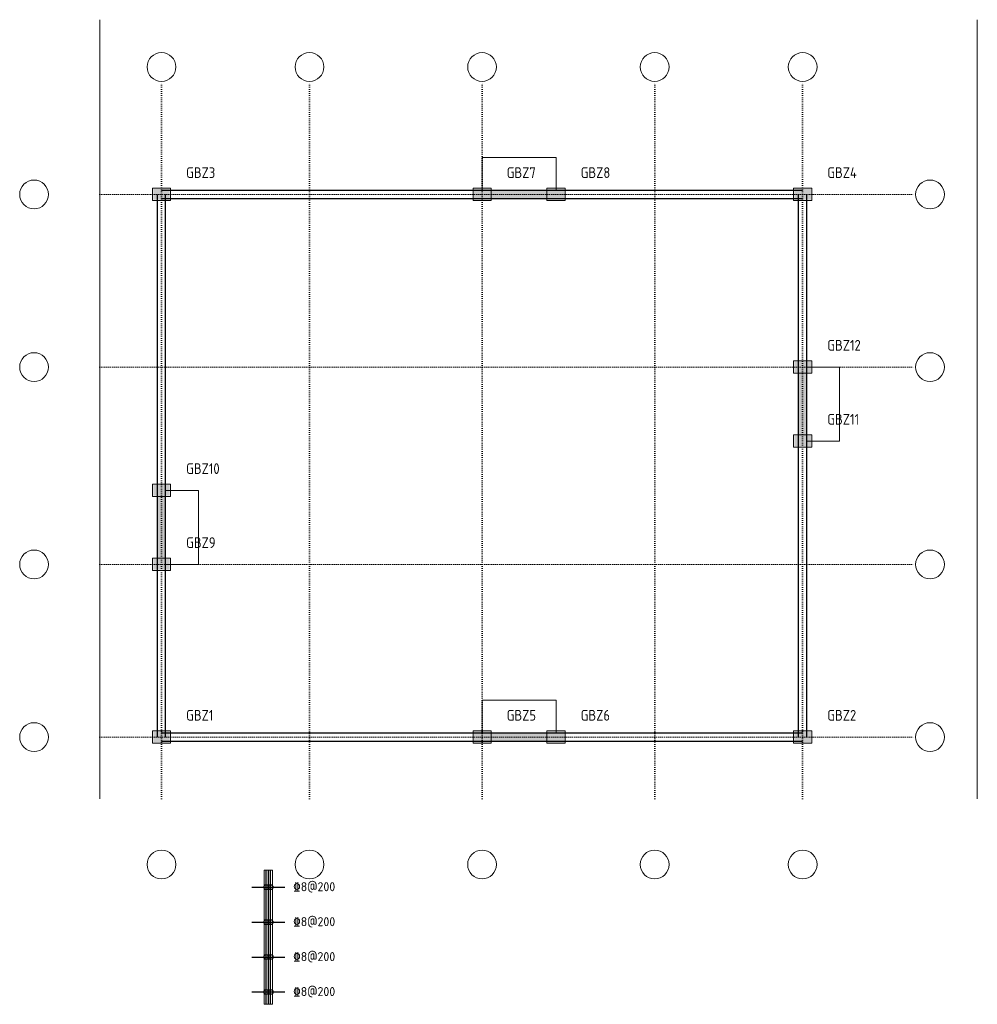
# Model space of a CAD drawing. Header units: millimetres. Extents: x -3450 to 19850, y -6500 to 17450.
import ezdxf

# ---------------------------------------------------------------- set-up
doc = ezdxf.new("R2010")
doc.units = ezdxf.units.MM
doc.header["$LTSCALE"] = 100
doc.linetypes.add('DOT', pattern=[0.508, 0, -0.508])
for name, color, linetype, lineweight in [('S-AXIS', 3, 'Continuous', 15), ('S-COUP', 4, 'Continuous', 20), ('S-DETAIL', 7, 'Continuous', 15), ('S-DIM', 3, 'Continuous', 15), ('S-DOTE', 253, 'DOT', 15), ('S-WALL', 2, 'Continuous', 30), ('S-WALL_EDGE', 6, 'Continuous', 15), ('S-WALL_HATCH', 253, 'Continuous', 15), ('S-WALL_NUM', 220, 'Continuous', 15), ('S-WALL_REIN', 1, 'Continuous', 30), ('S-WALL_TEXT', 40, 'Continuous', 15)]:
    doc.layers.add(name, color=color, linetype=linetype, lineweight=lineweight)
doc.styles.get("Standard").update_dxf_attribs({"font": 'GBENOR', "bigfont": 'GBCBIG'})
doc.styles.add('TSSD_Rein', font='tssdeng.shx', dxfattribs={"bigfont": 'gbcbig.shx'})

msp = doc.modelspace()

# ---------------------------------------------------------------- linework, layer by layer
at = {"layer": 'S-AXIS'}
for centre in [(0, 16300), (3600, 16300), (7800, 16300), (12000, 16300), (15600, 16300), (-3100, 13200), (18700, 13200), (-3100, 9000), (18700, 9000), (-3100, 4200), (18700, 4200), (-3100, 0), (18700, 0), (0, -3100), (3600, -3100), (7800, -3100), (12000, -3100), (15600, -3100)]:
    msp.add_circle(centre, 350, dxfattribs=at)
at = {"layer": 'S-COUP'}
for p, q in [((9600, 14100), (7800, 14100)), ((7800, 14100), (7800, 13300)), ((9600, 13300), (9600, 14100)), ((7800, 13300), (9600, 13300)), ((16500, 9000), (15700, 9000)), ((15700, 9000), (15700, 7200)), ((16500, 7200), (16500, 9000)), ((15700, 7200), (16500, 7200)), ((900, 6000), (100, 6000)), ((100, 6000), (100, 4200)), ((900, 4200), (900, 6000)), ((100, 4200), (900, 4200)), ((9600, 900), (7800, 900)), ((7800, 900), (7800, 100)), ((9600, 100), (9600, 900)), ((7800, 100), (9600, 100))]:
    msp.add_line(p, q, dxfattribs=at)
at = {"layer": 'S-DETAIL'}
for p, q in [((2700, -3240), (2500, -3240)), ((2500, -3240), (2500, -6500)), ((2700, -6500), (2700, -3240)), ((2500, -6500), (2700, -6500))]:
    msp.add_line(p, q, dxfattribs=at)
at = {"layer": 'S-DIM'}
for p, q in [((-1500, -1500), (-1500, 17450)), ((19850, -1500), (19850, 17450))]:
    msp.add_line(p, q, dxfattribs=at)
at = {"layer": 'S-DOTE'}
for p, q in [((0, -1500), (0, 15950)), ((3600, -1500), (3600, 15950)), ((7800, -1500), (7800, 15950)), ((12000, -1500), (12000, 15950)), ((15600, -1500), (15600, 15950)), ((-1500, 13200), (18350, 13200)), ((-1500, 9000), (18350, 9000)), ((-1500, 4200), (18350, 4200)), ((-1500, 0), (18350, 0))]:
    msp.add_line(p, q, dxfattribs=at)
at = {"layer": 'S-WALL'}
for p, q in [((-100, 0), (-100, 13200)), ((0, 13300), (15600, 13300)), ((100, 0), (100, 13200)), ((15500, 0), (15500, 13200)), ((15700, 0), (15700, 13200)), ((0, 13100), (15600, 13100)), ((0, 100), (15600, 100)), ((0, -100), (15600, -100))]:
    msp.add_line(p, q, dxfattribs=at)
at = {"layer": 'S-WALL_EDGE'}
for p, q in [((220, 13350), (-220, 13350)), ((-220, 13350), (-220, 13050)), ((220, 13050), (220, 13350)), ((8020, 13350), (7580, 13350)), ((7580, 13350), (7580, 13050)), ((8020, 13050), (8020, 13350)), ((9820, 13350), (9380, 13350)), ((9380, 13350), (9380, 13050)), ((9820, 13050), (9820, 13350)), ((15820, 13350), (15380, 13350)), ((15380, 13350), (15380, 13050)), ((15820, 13050), (15820, 13350)), ((-220, 13050), (220, 13050)), ((7580, 13050), (8020, 13050)), ((9380, 13050), (9820, 13050)), ((15380, 13050), (15820, 13050)), ((15820, 9150), (15380, 9150)), ((15380, 9150), (15380, 8850)), ((15820, 8850), (15820, 9150)), ((15380, 8850), (15820, 8850)), ((15820, 7350), (15380, 7350)), ((15380, 7350), (15380, 7050)), ((15820, 7050), (15820, 7350)), ((15380, 7050), (15820, 7050)), ((220, 6150), (-220, 6150)), ((-220, 6150), (-220, 5850)), ((220, 5850), (220, 6150)), ((-220, 5850), (220, 5850)), ((220, 4350), (-220, 4350)), ((-220, 4350), (-220, 4050)), ((220, 4050), (220, 4350)), ((-220, 4050), (220, 4050)), ((220, 150), (-220, 150)), ((-220, 150), (-220, -150)), ((220, -150), (220, 150)), ((8020, 150), (7580, 150)), ((7580, 150), (7580, -150)), ((8020, -150), (8020, 150)), ((9820, 150), (9380, 150)), ((9380, 150), (9380, -150)), ((9820, -150), (9820, 150)), ((15820, 150), (15380, 150)), ((15380, 150), (15380, -150)), ((15820, -150), (15820, 150)), ((-220, -150), (220, -150)), ((7580, -150), (8020, -150)), ((9380, -150), (9820, -150)), ((15380, -150), (15820, -150))]:
    msp.add_line(p, q, dxfattribs=at)
at = {"layer": 'S-WALL_HATCH'}
for points in [[(-200, 13070), (200, 13070), (-200, 13330), (200, 13330)], [(7600, 13070), (8000, 13070), (7600, 13330), (8000, 13330)], [(7800, 13100), (9600, 13100), (7800, 13300), (9600, 13300)], [(9400, 13070), (9800, 13070), (9400, 13330), (9800, 13330)], [(15400, 13070), (15800, 13070), (15400, 13330), (15800, 13330)], [(15400, 8870), (15800, 8870), (15400, 9130), (15800, 9130)], [(15500, 7200), (15700, 7200), (15500, 9000), (15700, 9000)], [(15400, 7070), (15800, 7070), (15400, 7330), (15800, 7330)], [(-200, 5870), (200, 5870), (-200, 6130), (200, 6130)], [(-100, 4200), (100, 4200), (-100, 6000), (100, 6000)], [(-200, 4070), (200, 4070), (-200, 4330), (200, 4330)], [(-200, -130), (200, -130), (-200, 130), (200, 130)], [(7600, -130), (8000, -130), (7600, 130), (8000, 130)], [(7800, -100), (9600, -100), (7800, 100), (9600, 100)], [(9400, -130), (9800, -130), (9400, 130), (9800, 130)], [(15400, -130), (15800, -130), (15400, 130), (15800, 130)]]:
    msp.add_solid(points, dxfattribs=at)
at = {"layer": 'S-WALL_REIN'}
for p, q in [((2550, -6500), (2550, -3240)), ((2600, -6500), (2600, -3240)), ((2650, -6500), (2650, -3240)), ((2200, -3650), (3000, -3650)), ((2200, -4500), (3000, -4500)), ((2200, -5350), (3000, -5350)), ((2200, -6200), (3000, -6200))]:
    msp.add_line(p, q, dxfattribs=at)
for centre in [(2550, -3650), (2650, -3650), (2550, -4500), (2650, -4500), (2550, -5350), (2650, -5350), (2550, -6200), (2650, -6200)]:
    msp.add_circle(centre, 60, dxfattribs=at)

# ---------------------------------------------------------------- texts
at = {"layer": 'S-WALL_NUM'}
for s, p in [('GBZ3', (600, 13600)), ('GBZ7', (8400, 13600)), ('GBZ8', (10200, 13600)), ('GBZ4', (16200, 13600)), ('GBZ12', (16200, 9400)), ('GBZ11', (16200, 7600)), ('GBZ10', (600, 6400)), ('GBZ9', (600, 4600)), ('GBZ1', (600, 400)), ('GBZ5', (8400, 400)), ('GBZ6', (10200, 400)), ('GBZ2', (16200, 400))]:
    msp.add_text(s, height=260, dxfattribs=at).set_placement(p)
at = {"layer": 'S-WALL_TEXT', "style": 'TSSD_Rein'}
for p in [(3200, -3750), (3200, -4600), (3200, -5450), (3200, -6300)]:
    msp.add_text('%%1328@200', height=220, dxfattribs=at).set_placement(p)

doc.saveas('drawing.dxf')
